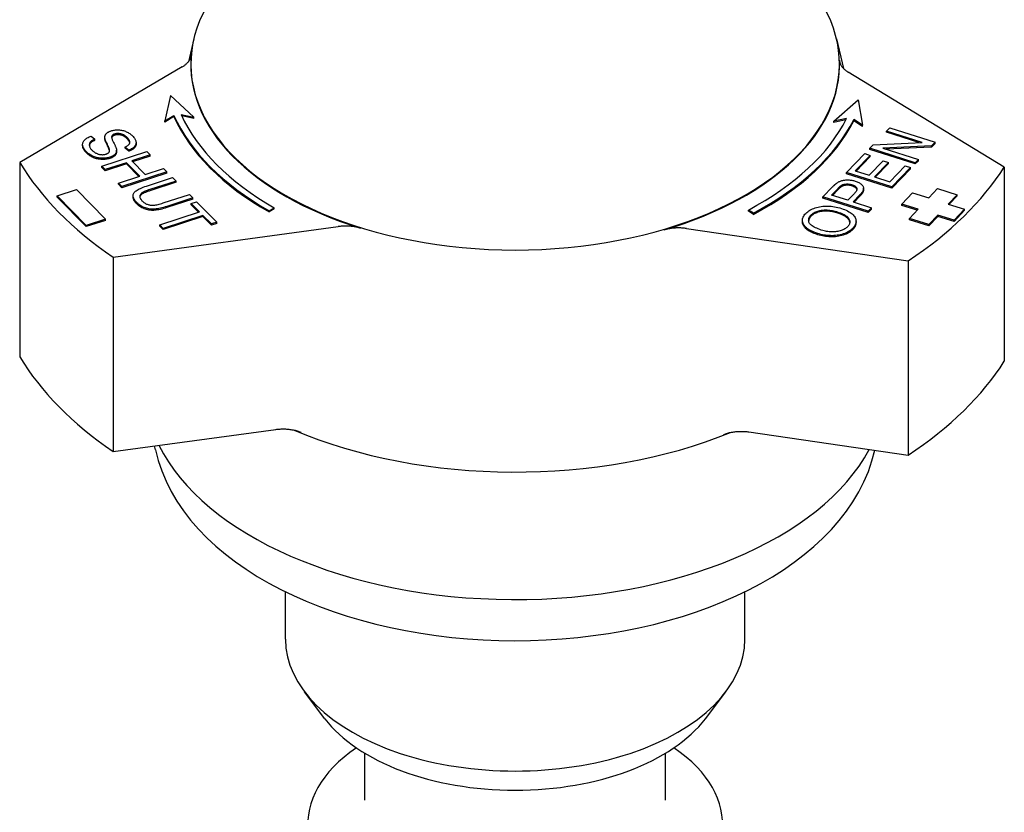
# Model space of a CAD drawing. Header units: millimetres. Extents: x 210 to 480, y -31 to 299.
# Tile 6 of 12: x 414 to 480, y 125 to 178. Entities that reach past the tile are written whole.
import ezdxf

# ---------------------------------------------------------------- set-up
doc = ezdxf.new("R2010")
doc.units = ezdxf.units.MM
doc.layers.add('Detail', color=2, linetype='Continuous')

msp = doc.modelspace()

# ---------------------------------------------------------------- linework, layer by layer
at = {"layer": 'Detail'}
for p, q in [((425.772, 177.206), (425.403, 175.657)), ((469.133, 177.206), (469.614, 175.193)), ((424.982, 175.304), (414.022, 168.853)), ((480.46, 168.552), (469.923, 174.953)), ((424.205, 173.368), (423.823, 171.661)), ((425.782, 171.904), (424.205, 173.368)), ((468.948, 171.645), (470.606, 173.079)), ((470.606, 173.079), (470.891, 171.366)), ((424.918, 172.09), (425.782, 171.904)), ((423.823, 171.661), (424.429, 172.03)), ((424.429, 171.948), (423.823, 171.579)), ((423.823, 171.579), (423.823, 171.661)), ((424.429, 171.948), (424.429, 172.03)), ((425.782, 171.822), (424.959, 172)), ((425.782, 171.822), (425.782, 171.904)), ((469.822, 171.815), (468.948, 171.645)), ((469.775, 171.724), (468.948, 171.563)), ((468.948, 171.563), (468.948, 171.645)), ((470.891, 171.366), (470.307, 171.746)), ((470.307, 171.664), (470.307, 171.746)), ((470.891, 171.284), (470.307, 171.664)), ((470.891, 171.284), (470.891, 171.366)), ((472.515, 170.974), (472.73, 171.196)), ((474.916, 170.208), (472.515, 170.974)), ((472.515, 170.892), (472.515, 170.974)), ((474.693, 170.197), (472.515, 170.892)), ((472.73, 171.196), (475.789, 170.22)), ((418.844, 170.64), (419.092, 170.432)), ((419.092, 170.35), (419.092, 170.432)), ((419.769, 170.473), (419.769, 170.555)), ((419.77, 170.446), (419.77, 170.528)), ((420.23, 170.539), (420.23, 170.621)), ((421.874, 170.108), (421.874, 170.19)), ((471.62, 170.051), (474.916, 170.208)), ((475.789, 170.22), (475.558, 169.982)), ((475.789, 170.138), (475.558, 169.9)), ((475.789, 170.138), (475.789, 170.22)), ((418.27, 169.992), (418.27, 170.074)), ((419.56, 168.606), (422.605, 169.596)), ((420.072, 169.684), (420.072, 169.766)), ((420.555, 169.597), (420.555, 169.679)), ((421.376, 169.694), (421.128, 169.905)), ((421.128, 169.823), (421.128, 169.905)), ((421.376, 169.612), (421.128, 169.823)), ((421.376, 169.612), (421.376, 169.694)), ((422.605, 169.596), (422.834, 169.364)), ((469.811, 168.184), (471.042, 169.454)), ((471.042, 169.454), (471.404, 169.339)), ((471.39, 169.813), (471.62, 170.051)), ((474.449, 168.837), (471.39, 169.813)), ((471.39, 169.731), (471.39, 169.813)), ((474.449, 168.756), (471.39, 169.731)), ((475.558, 169.982), (472.262, 169.825)), ((472.262, 169.825), (474.664, 169.059)), ((475.558, 169.9), (472.486, 169.754)), ((475.558, 169.9), (475.558, 169.982)), ((414.022, 168.853), (414.022, 155.747)), ((421.223, 168.841), (419.789, 168.374)), ((421.223, 168.759), (419.789, 168.292)), ((422.118, 167.935), (421.223, 168.841)), ((421.223, 168.759), (421.223, 168.841)), ((422.057, 167.915), (421.223, 168.759)), ((422.834, 169.364), (421.583, 168.958)), ((421.583, 168.958), (422.478, 168.052)), ((422.834, 169.282), (421.644, 168.896)), ((422.834, 169.282), (422.834, 169.364)), ((471.404, 169.339), (470.398, 168.301)), ((471.404, 169.257), (470.459, 168.282)), ((471.333, 168.003), (472.275, 168.975)), ((471.404, 169.257), (471.404, 169.339)), ((472.637, 168.86), (471.695, 167.888)), ((472.637, 168.778), (471.755, 167.869)), ((472.275, 168.975), (472.637, 168.86)), ((472.637, 168.778), (472.637, 168.86)), ((474.664, 169.059), (474.449, 168.837)), ((474.664, 168.978), (474.449, 168.756)), ((474.449, 168.756), (474.449, 168.837)), ((474.664, 168.978), (474.664, 169.059)), ((419.789, 168.374), (419.56, 168.606)), ((419.56, 168.524), (419.56, 168.606)), ((419.789, 168.292), (419.56, 168.524)), ((419.789, 168.292), (419.789, 168.374)), ((423.957, 168.227), (420.913, 167.237)), ((423.957, 168.146), (420.913, 167.156)), ((422.478, 168.052), (423.728, 168.459)), ((423.728, 168.459), (423.957, 168.227)), ((423.957, 168.146), (423.957, 168.227)), ((472.871, 167.208), (469.811, 168.184)), ((469.811, 168.102), (469.811, 168.184)), ((472.871, 167.127), (469.811, 168.102)), ((470.398, 168.301), (471.333, 168.003)), ((472.735, 167.556), (473.779, 168.634)), ((474.141, 168.519), (472.871, 167.208)), ((474.141, 168.437), (472.871, 167.127)), ((473.779, 168.634), (474.141, 168.519)), ((474.141, 168.437), (474.141, 168.519)), ((480.46, 168.552), (480.46, 155.446)), ((420.684, 167.469), (422.118, 167.935)), ((420.913, 167.237), (420.684, 167.469)), ((420.684, 167.387), (420.684, 167.469)), ((422.582, 167.267), (424.342, 167.839)), ((424.57, 167.607), (422.814, 167.036)), ((424.57, 167.525), (422.814, 166.954)), ((424.342, 167.839), (424.57, 167.607)), ((424.57, 167.525), (424.57, 167.607)), ((471.695, 167.888), (472.735, 167.556)), ((416.548, 166.611), (417.854, 167.033)), ((417.854, 167.033), (419.82, 165.035)), ((420.913, 167.156), (420.684, 167.387)), ((420.913, 167.156), (420.913, 167.237)), ((468.221, 166.543), (468.863, 167.205)), ((468.808, 166.66), (469.244, 167.109)), ((469.244, 167.028), (468.869, 166.641)), ((470.341, 166.765), (469.902, 166.311)), ((470.963, 167.032), (470.963, 167.114)), ((472.871, 167.127), (472.871, 167.208)), ((473.544, 166.043), (474.254, 166.801)), ((474.254, 166.801), (475.356, 166.462)), ((475.356, 166.462), (475.947, 167.093)), ((475.947, 167.093), (477.269, 166.686)), ((418.513, 164.612), (416.548, 166.611)), ((416.548, 166.529), (416.548, 166.611)), ((418.513, 164.53), (416.548, 166.529)), ((421.679, 166.522), (421.679, 166.604)), ((423.713, 166.125), (425.47, 166.697)), ((425.699, 166.465), (423.94, 165.893)), ((425.699, 166.383), (423.94, 165.811)), ((425.47, 166.697), (425.699, 166.465)), ((425.591, 166.094), (425.95, 166.211)), ((425.699, 166.383), (425.699, 166.465)), ((425.95, 166.211), (427.319, 164.826)), ((471.281, 165.567), (468.221, 166.543)), ((468.221, 166.461), (468.221, 166.543)), ((471.281, 165.485), (468.221, 166.461)), ((469.902, 166.311), (468.808, 166.66)), ((470.7, 166.647), (470.263, 166.196)), ((470.263, 166.196), (471.506, 165.8)), ((470.7, 166.565), (470.324, 166.177)), ((477.269, 166.686), (476.677, 166.055)), ((477.269, 166.604), (476.736, 166.036)), ((477.269, 166.604), (477.269, 166.686)), ((423.474, 164.646), (426.159, 165.519)), ((426.159, 165.519), (425.591, 166.094)), ((425.591, 166.012), (425.591, 166.094)), ((426.098, 165.499), (425.591, 166.012)), ((430.845, 165.602), (431.197, 165.806)), ((431.197, 165.724), (430.845, 165.52)), ((430.845, 165.52), (430.845, 165.602)), ((431.197, 165.724), (431.197, 165.806)), ((463.533, 165.44), (463.192, 165.65)), ((463.192, 165.568), (463.192, 165.65)), ((463.533, 165.358), (463.192, 165.568)), ((463.533, 165.358), (463.533, 165.44)), ((471.506, 165.8), (471.281, 165.567)), ((471.506, 165.718), (471.281, 165.485)), ((471.281, 165.485), (471.281, 165.567)), ((471.506, 165.718), (471.506, 165.8)), ((474.646, 165.704), (473.544, 166.043)), ((473.544, 165.961), (473.544, 166.043)), ((474.586, 165.64), (473.544, 165.961)), ((474.054, 165.072), (474.646, 165.704)), ((476.677, 166.055), (477.778, 165.715)), ((477.778, 165.715), (477.068, 164.957)), ((477.778, 165.633), (477.068, 164.875)), ((477.778, 165.633), (477.778, 165.715)), ((419.82, 165.035), (418.513, 164.612)), ((419.82, 164.953), (418.513, 164.53)), ((419.82, 164.953), (419.82, 165.035)), ((426.388, 165.287), (423.703, 164.414)), ((426.388, 165.205), (423.703, 164.332)), ((426.959, 164.709), (426.388, 165.287)), ((426.388, 165.205), (426.388, 165.287)), ((426.959, 164.628), (426.388, 165.205)), ((427.319, 164.826), (426.959, 164.709)), ((427.319, 164.745), (427.319, 164.826)), ((466.837, 164.867), (466.837, 164.949)), ((470.454, 164.823), (470.454, 164.905)), ((475.375, 164.665), (474.054, 165.072)), ((474.054, 164.99), (474.054, 165.072)), ((475.375, 164.583), (474.054, 164.99)), ((475.967, 165.297), (475.375, 164.665)), ((475.967, 165.215), (475.375, 164.583)), ((477.068, 164.957), (475.967, 165.297)), ((475.967, 165.215), (475.967, 165.297)), ((477.068, 164.875), (475.967, 165.215)), ((477.068, 164.875), (477.068, 164.957)), ((418.513, 164.53), (418.513, 164.612)), ((420.334, 162.466), (435.521, 164.534)), ((423.703, 164.414), (423.474, 164.646)), ((423.474, 164.564), (423.474, 164.646)), ((423.703, 164.332), (423.474, 164.564)), ((423.703, 164.332), (423.703, 164.414)), ((427.319, 164.745), (426.959, 164.628)), ((426.959, 164.628), (426.959, 164.709)), ((459.007, 164.405), (473.972, 162.223)), ((475.375, 164.583), (475.375, 164.665)), ((420.334, 162.466), (420.334, 149.36)), ((473.972, 162.223), (473.972, 149.117)), ((420.334, 149.36), (431.297, 150.853)), ((463.228, 150.683), (473.972, 149.117)), ((423.177, 149.486), (423.122, 149.74)), ((431.952, 136.7), (431.952, 139.903)), ((462.954, 136.7), (462.954, 139.903)), ((434.619, 131.338), (433.244, 133.146)), ((460.287, 131.338), (461.662, 133.146)), ((437.303, 125.845), (437.303, 129.016)), ((457.603, 125.845), (457.603, 129.016))]:
    msp.add_line(p, q, dxfattribs=at)
at = {"layer": 'Detail', "flags": 128}
for points in [[(424.982, 175.304), (425.026, 175.33), (425.069, 175.358), (425.11, 175.386), (425.15, 175.415), (425.188, 175.444), (425.225, 175.474), (425.26, 175.505), (425.293, 175.536), (425.325, 175.568), (425.355, 175.601), (425.384, 175.634), (425.411, 175.667), (425.436, 175.701), (425.459, 175.735), (425.48, 175.77), (425.5, 175.805), (425.518, 175.84), (425.534, 175.876), (425.547, 175.912), (425.56, 175.948), (425.57, 175.984), (425.578, 176.02), (425.584, 176.057), (425.588, 176.094)], [(469.339, 175.76), (469.341, 175.722), (469.346, 175.685), (469.353, 175.648), (469.361, 175.611), (469.372, 175.575), (469.384, 175.538), (469.399, 175.502), (469.416, 175.466), (469.434, 175.43), (469.454, 175.395), (469.477, 175.36), (469.501, 175.325), (469.527, 175.291), (469.554, 175.258), (469.584, 175.224), (469.615, 175.192), (469.648, 175.16), (469.682, 175.128), (469.719, 175.097), (469.756, 175.067), (469.796, 175.037), (469.837, 175.009), (469.879, 174.98), (469.923, 174.953)], [(419.77, 170.528), (419.769, 170.555), (419.77, 170.581), (419.773, 170.606), (419.777, 170.631), (419.783, 170.655), (419.79, 170.679), (419.799, 170.702), (419.81, 170.724), (419.822, 170.745), (419.836, 170.766), (419.852, 170.787), (419.869, 170.806), (419.888, 170.825), (419.908, 170.844), (419.93, 170.862), (419.953, 170.879), (419.977, 170.895), (420.003, 170.911), (420.03, 170.926), (420.059, 170.94), (420.089, 170.954), (420.12, 170.967), (420.153, 170.979), (420.187, 170.991)], [(420.187, 170.991), (420.246, 171.008), (420.306, 171.023), (420.367, 171.035), (420.43, 171.045), (420.493, 171.051), (420.559, 171.056), (420.625, 171.057), (420.693, 171.056), (420.761, 171.052), (420.828, 171.044), (420.895, 171.034), (420.96, 171.02), (421.025, 171.004), (421.089, 170.984), (421.152, 170.961), (421.214, 170.935), (421.275, 170.906), (421.333, 170.876), (421.389, 170.843), (421.443, 170.808), (421.495, 170.771), (421.544, 170.732), (421.591, 170.691), (421.636, 170.648)], [(420.435, 170.777), (420.421, 170.773), (420.408, 170.768), (420.395, 170.763), (420.383, 170.758), (420.371, 170.753), (420.36, 170.748), (420.349, 170.742), (420.339, 170.736), (420.329, 170.73), (420.319, 170.724), (420.31, 170.718), (420.301, 170.712), (420.293, 170.705), (420.285, 170.698), (420.277, 170.691), (420.27, 170.684), (420.264, 170.677), (420.258, 170.669), (420.252, 170.662), (420.247, 170.654), (420.242, 170.646), (420.238, 170.638), (420.234, 170.63), (420.23, 170.621)], [(421.29, 170.523), (421.256, 170.557), (421.22, 170.588), (421.185, 170.618), (421.149, 170.645), (421.113, 170.671), (421.077, 170.694), (421.04, 170.714), (421.003, 170.733), (420.966, 170.75), (420.929, 170.764), (420.891, 170.776), (420.852, 170.786), (420.814, 170.794), (420.777, 170.8), (420.74, 170.805), (420.704, 170.808), (420.668, 170.81), (420.633, 170.81), (420.598, 170.809), (420.565, 170.806), (420.531, 170.801), (420.498, 170.795), (420.466, 170.787), (420.435, 170.777)], [(418.55, 169.56), (418.494, 169.619), (418.445, 169.676), (418.401, 169.733), (418.364, 169.788), (418.333, 169.842), (418.308, 169.895), (418.29, 169.947), (418.277, 169.997), (418.271, 170.046), (418.271, 170.095), (418.276, 170.142), (418.287, 170.189), (418.305, 170.234), (418.328, 170.279), (418.357, 170.323), (418.391, 170.366), (418.432, 170.407), (418.476, 170.446), (418.526, 170.484), (418.58, 170.519), (418.639, 170.552), (418.703, 170.584), (418.771, 170.613), (418.844, 170.64)], [(419.092, 170.432), (419.04, 170.41), (418.993, 170.386), (418.949, 170.362), (418.909, 170.338), (418.873, 170.314), (418.841, 170.289), (418.812, 170.263), (418.788, 170.238), (418.767, 170.211), (418.75, 170.183), (418.737, 170.153), (418.727, 170.122), (418.721, 170.09), (418.718, 170.056), (418.72, 170.021), (418.725, 169.985), (418.733, 169.948), (418.746, 169.911), (418.762, 169.873), (418.782, 169.836), (418.806, 169.799), (418.833, 169.762), (418.864, 169.725), (418.899, 169.687)], [(419.092, 170.35), (419.064, 170.338), (419.037, 170.326), (419.01, 170.313), (418.985, 170.301), (418.962, 170.288), (418.939, 170.275), (418.917, 170.262), (418.897, 170.249), (418.878, 170.235), (418.86, 170.222), (418.842, 170.208), (418.827, 170.195), (418.812, 170.181), (418.798, 170.167), (418.786, 170.153), (418.774, 170.139), (418.764, 170.124), (418.754, 170.109), (418.746, 170.093), (418.739, 170.077), (418.733, 170.061), (418.728, 170.044), (418.724, 170.027), (418.721, 170.009)], [(419.77, 170.446), (419.77, 170.447), (419.77, 170.448), (419.77, 170.449), (419.77, 170.451), (419.77, 170.452), (419.77, 170.453), (419.77, 170.454), (419.77, 170.455), (419.77, 170.456), (419.77, 170.457), (419.77, 170.458), (419.77, 170.46), (419.77, 170.461), (419.77, 170.462), (419.77, 170.463), (419.77, 170.464), (419.77, 170.465), (419.769, 170.466), (419.769, 170.467), (419.769, 170.468), (419.769, 170.47), (419.769, 170.471), (419.769, 170.472), (419.769, 170.473)], [(420.072, 169.766), (420.068, 169.782), (420.062, 169.8), (420.055, 169.821), (420.045, 169.845), (420.035, 169.871), (420.022, 169.9), (420.008, 169.931), (419.993, 169.965), (419.975, 170.002), (419.956, 170.041), (419.936, 170.083), (419.914, 170.127), (419.892, 170.172), (419.871, 170.214), (419.853, 170.255), (419.836, 170.294), (419.822, 170.33), (419.809, 170.364), (419.798, 170.397), (419.789, 170.427), (419.781, 170.455), (419.776, 170.482), (419.772, 170.506), (419.77, 170.528)], [(420.072, 169.684), (420.068, 169.7), (420.062, 169.718), (420.055, 169.739), (420.045, 169.763), (420.035, 169.789), (420.022, 169.818), (420.008, 169.849), (419.993, 169.883), (419.975, 169.92), (419.956, 169.959), (419.936, 170.001), (419.914, 170.045), (419.892, 170.09), (419.871, 170.132), (419.853, 170.173), (419.836, 170.212), (419.822, 170.248), (419.809, 170.283), (419.798, 170.315), (419.789, 170.345), (419.781, 170.374), (419.776, 170.4), (419.772, 170.424), (419.77, 170.446)], [(420.23, 170.621), (420.225, 170.603), (420.223, 170.581), (420.224, 170.557), (420.228, 170.529), (420.235, 170.499), (420.244, 170.465), (420.256, 170.429), (420.272, 170.389), (420.29, 170.346), (420.311, 170.301), (420.334, 170.252), (420.361, 170.2), (420.388, 170.148), (420.413, 170.099), (420.436, 170.052), (420.457, 170.008), (420.475, 169.967), (420.492, 169.928), (420.507, 169.892), (420.519, 169.858), (420.53, 169.827), (420.539, 169.798), (420.545, 169.772), (420.549, 169.749)], [(420.23, 170.539), (420.23, 170.539), (420.23, 170.539), (420.23, 170.538), (420.23, 170.538), (420.23, 170.538), (420.229, 170.537), (420.229, 170.537), (420.229, 170.537), (420.229, 170.536), (420.229, 170.536), (420.229, 170.536), (420.229, 170.536), (420.229, 170.535), (420.229, 170.535), (420.228, 170.535), (420.228, 170.534), (420.228, 170.534), (420.228, 170.534), (420.228, 170.533), (420.228, 170.533), (420.228, 170.533), (420.228, 170.532), (420.228, 170.532), (420.228, 170.532)], [(420.435, 170.696), (420.421, 170.691), (420.408, 170.686), (420.395, 170.681), (420.383, 170.676), (420.371, 170.671), (420.36, 170.666), (420.349, 170.66), (420.339, 170.654), (420.329, 170.648), (420.319, 170.642), (420.31, 170.636), (420.301, 170.63), (420.293, 170.623), (420.285, 170.616), (420.277, 170.609), (420.27, 170.602), (420.264, 170.595), (420.258, 170.588), (420.252, 170.58), (420.247, 170.572), (420.242, 170.564), (420.238, 170.556), (420.234, 170.548), (420.23, 170.539)], [(421.29, 170.441), (421.256, 170.475), (421.22, 170.507), (421.185, 170.536), (421.149, 170.564), (421.113, 170.589), (421.077, 170.612), (421.04, 170.633), (421.003, 170.651), (420.966, 170.668), (420.929, 170.682), (420.891, 170.694), (420.852, 170.704), (420.814, 170.712), (420.777, 170.718), (420.74, 170.723), (420.704, 170.726), (420.668, 170.728), (420.633, 170.728), (420.598, 170.727), (420.565, 170.724), (420.531, 170.719), (420.498, 170.713), (420.466, 170.705), (420.435, 170.696)], [(421.128, 169.905), (421.172, 169.924), (421.212, 169.944), (421.25, 169.964), (421.284, 169.984), (421.316, 170.005), (421.344, 170.027), (421.369, 170.049), (421.39, 170.072), (421.409, 170.095), (421.424, 170.119), (421.436, 170.144), (421.446, 170.169), (421.451, 170.194), (421.454, 170.221), (421.453, 170.248), (421.448, 170.275), (421.44, 170.304), (421.429, 170.333), (421.414, 170.363), (421.396, 170.393), (421.375, 170.425), (421.35, 170.457), (421.322, 170.489), (421.29, 170.523)], [(421.45, 170.186), (421.448, 170.195), (421.445, 170.205), (421.443, 170.215), (421.439, 170.225), (421.436, 170.235), (421.432, 170.245), (421.427, 170.255), (421.423, 170.265), (421.417, 170.276), (421.412, 170.286), (421.406, 170.297), (421.399, 170.307), (421.392, 170.318), (421.385, 170.329), (421.377, 170.34), (421.369, 170.35), (421.361, 170.361), (421.352, 170.373), (421.343, 170.384), (421.333, 170.395), (421.323, 170.406), (421.313, 170.418), (421.302, 170.429), (421.29, 170.441)], [(421.636, 170.648), (421.682, 170.599), (421.723, 170.551), (421.759, 170.503), (421.79, 170.456), (421.816, 170.409), (421.837, 170.362), (421.854, 170.315), (421.866, 170.269), (421.873, 170.224), (421.874, 170.179), (421.87, 170.136), (421.861, 170.094), (421.846, 170.053), (421.826, 170.013), (421.801, 169.974), (421.771, 169.936), (421.736, 169.899), (421.696, 169.865), (421.653, 169.832), (421.606, 169.801), (421.554, 169.771), (421.499, 169.744), (421.44, 169.718), (421.376, 169.694)], [(421.874, 170.108), (421.873, 170.082), (421.87, 170.056), (421.866, 170.031), (421.859, 170.006), (421.851, 169.982), (421.84, 169.958), (421.828, 169.934), (421.814, 169.911), (421.798, 169.888), (421.781, 169.865), (421.761, 169.843), (421.74, 169.822), (421.717, 169.801), (421.693, 169.78), (421.668, 169.761), (421.641, 169.742), (421.613, 169.723), (421.584, 169.706), (421.553, 169.688), (421.52, 169.672), (421.486, 169.656), (421.451, 169.641), (421.414, 169.626), (421.376, 169.612)], [(418.55, 169.478), (418.527, 169.501), (418.505, 169.525), (418.484, 169.548), (418.464, 169.571), (418.445, 169.594), (418.427, 169.617), (418.41, 169.639), (418.394, 169.662), (418.379, 169.684), (418.364, 169.706), (418.351, 169.727), (418.339, 169.749), (418.328, 169.77), (418.318, 169.791), (418.309, 169.812), (418.3, 169.833), (418.293, 169.854), (418.287, 169.874), (418.282, 169.894), (418.278, 169.914), (418.274, 169.934), (418.272, 169.954), (418.271, 169.973), (418.27, 169.992)], [(420.1, 169.211), (420.038, 169.192), (419.975, 169.177), (419.91, 169.164), (419.844, 169.154), (419.776, 169.146), (419.707, 169.142), (419.636, 169.14), (419.563, 169.141), (419.49, 169.146), (419.418, 169.153), (419.346, 169.163), (419.276, 169.177), (419.206, 169.193), (419.137, 169.213), (419.069, 169.236), (419.002, 169.262), (418.936, 169.291), (418.873, 169.323), (418.813, 169.356), (418.755, 169.392), (418.7, 169.431), (418.647, 169.471), (418.597, 169.514), (418.55, 169.56)], [(420.1, 169.129), (420.038, 169.11), (419.975, 169.095), (419.91, 169.082), (419.844, 169.072), (419.776, 169.065), (419.707, 169.06), (419.636, 169.058), (419.563, 169.06), (419.49, 169.064), (419.418, 169.071), (419.346, 169.081), (419.276, 169.095), (419.206, 169.112), (419.137, 169.131), (419.069, 169.154), (419.002, 169.181), (418.936, 169.209), (418.873, 169.241), (418.813, 169.274), (418.755, 169.31), (418.7, 169.349), (418.647, 169.389), (418.597, 169.432), (418.55, 169.478)], [(418.899, 169.687), (418.932, 169.655), (418.967, 169.625), (419.002, 169.596), (419.039, 169.569), (419.077, 169.543), (419.116, 169.519), (419.157, 169.497), (419.199, 169.476), (419.241, 169.457), (419.283, 169.44), (419.325, 169.426), (419.367, 169.414), (419.41, 169.403), (419.452, 169.395), (419.494, 169.39), (419.536, 169.386), (419.578, 169.384), (419.618, 169.384), (419.658, 169.386), (419.697, 169.39), (419.736, 169.395), (419.773, 169.402), (419.81, 169.411), (419.846, 169.422)], [(419.846, 169.422), (419.869, 169.43), (419.891, 169.438), (419.912, 169.447), (419.932, 169.457), (419.951, 169.467), (419.969, 169.477), (419.985, 169.488), (420, 169.5), (420.014, 169.512), (420.027, 169.524), (420.039, 169.537), (420.05, 169.55), (420.059, 169.564), (420.067, 169.579), (420.074, 169.595), (420.079, 169.611), (420.083, 169.628), (420.085, 169.645), (420.087, 169.664), (420.086, 169.683), (420.085, 169.702), (420.082, 169.723), (420.078, 169.744), (420.072, 169.766)], [(420.084, 169.632), (420.083, 169.634), (420.083, 169.636), (420.083, 169.638), (420.082, 169.64), (420.082, 169.643), (420.082, 169.645), (420.081, 169.647), (420.081, 169.649), (420.08, 169.651), (420.08, 169.653), (420.079, 169.655), (420.079, 169.658), (420.079, 169.66), (420.078, 169.662), (420.078, 169.664), (420.077, 169.666), (420.076, 169.669), (420.076, 169.671), (420.075, 169.673), (420.075, 169.675), (420.074, 169.678), (420.074, 169.68), (420.073, 169.682), (420.072, 169.684)], [(420.549, 169.749), (420.553, 169.717), (420.554, 169.687), (420.554, 169.657), (420.552, 169.628), (420.547, 169.599), (420.541, 169.572), (420.532, 169.545), (420.522, 169.519), (420.509, 169.494), (420.495, 169.47), (420.479, 169.446), (420.46, 169.424), (420.44, 169.402), (420.418, 169.38), (420.394, 169.36), (420.368, 169.34), (420.341, 169.322), (420.312, 169.303), (420.281, 169.286), (420.248, 169.269), (420.214, 169.254), (420.178, 169.239), (420.14, 169.224), (420.1, 169.211)], [(420.555, 169.597), (420.554, 169.57), (420.551, 169.544), (420.547, 169.518), (420.541, 169.493), (420.534, 169.469), (420.525, 169.445), (420.515, 169.422), (420.502, 169.4), (420.488, 169.378), (420.473, 169.357), (420.456, 169.337), (420.437, 169.317), (420.417, 169.298), (420.395, 169.279), (420.372, 169.261), (420.348, 169.244), (420.322, 169.228), (420.295, 169.212), (420.266, 169.196), (420.236, 169.182), (420.204, 169.167), (420.171, 169.154), (420.136, 169.141), (420.1, 169.129)], [(468.863, 167.205), (468.877, 167.219), (468.891, 167.233), (468.904, 167.247), (468.918, 167.26), (468.931, 167.274), (468.945, 167.286), (468.958, 167.299), (468.97, 167.311), (468.983, 167.323), (468.996, 167.335), (469.008, 167.346), (469.02, 167.357), (469.032, 167.367), (469.044, 167.378), (469.055, 167.387), (469.067, 167.397), (469.078, 167.406), (469.089, 167.415), (469.1, 167.424), (469.111, 167.432), (469.122, 167.44), (469.132, 167.448), (469.142, 167.455), (469.152, 167.462)], [(469.152, 167.462), (469.193, 167.491), (469.235, 167.517), (469.278, 167.542), (469.322, 167.564), (469.366, 167.585), (469.412, 167.603), (469.458, 167.619), (469.504, 167.634), (469.553, 167.646), (469.602, 167.657), (469.654, 167.665), (469.707, 167.672), (469.761, 167.677), (469.818, 167.68), (469.876, 167.681), (469.935, 167.68), (469.996, 167.677), (470.056, 167.673), (470.115, 167.666), (470.174, 167.657), (470.233, 167.646), (470.291, 167.633), (470.349, 167.617), (470.406, 167.6)], [(470.406, 167.6), (470.469, 167.579), (470.529, 167.556), (470.585, 167.532), (470.637, 167.506), (470.686, 167.479), (470.731, 167.45), (470.773, 167.42), (470.811, 167.388), (470.845, 167.355), (470.876, 167.321), (470.904, 167.285), (470.928, 167.247), (470.946, 167.208), (470.958, 167.167), (470.963, 167.124), (470.961, 167.079), (470.953, 167.032), (470.937, 166.983), (470.915, 166.932), (470.885, 166.879), (470.849, 166.824), (470.806, 166.767), (470.757, 166.708), (470.7, 166.647)], [(421.928, 166.141), (421.872, 166.202), (421.822, 166.261), (421.78, 166.319), (421.745, 166.376), (421.718, 166.432), (421.697, 166.486), (421.685, 166.539), (421.679, 166.591), (421.681, 166.641), (421.689, 166.69), (421.705, 166.737), (421.727, 166.783), (421.756, 166.828), (421.793, 166.871), (421.836, 166.912), (421.886, 166.952), (421.943, 166.992), (422.01, 167.031), (422.084, 167.07), (422.167, 167.11), (422.258, 167.149), (422.358, 167.188), (422.466, 167.228), (422.582, 167.267)], [(422.814, 167.036), (422.719, 167.004), (422.632, 166.973), (422.553, 166.943), (422.481, 166.914), (422.417, 166.885), (422.361, 166.858), (422.313, 166.831), (422.273, 166.805), (422.238, 166.778), (422.208, 166.751), (422.183, 166.723), (422.163, 166.693), (422.147, 166.663), (422.135, 166.631), (422.128, 166.599), (422.126, 166.565), (422.128, 166.531), (422.135, 166.496), (422.146, 166.461), (422.163, 166.426), (422.183, 166.39), (422.209, 166.354), (422.238, 166.317), (422.273, 166.28)], [(422.814, 166.954), (422.754, 166.934), (422.698, 166.915), (422.644, 166.896), (422.594, 166.877), (422.546, 166.859), (422.502, 166.841), (422.46, 166.823), (422.421, 166.805), (422.386, 166.788), (422.353, 166.771), (422.323, 166.755), (422.296, 166.738), (422.272, 166.722), (422.25, 166.706), (422.23, 166.69), (422.212, 166.673), (422.196, 166.656), (422.181, 166.638), (422.168, 166.62), (422.157, 166.601), (422.147, 166.582), (422.139, 166.563), (422.133, 166.544), (422.129, 166.524)], [(469.244, 167.109), (469.256, 167.122), (469.269, 167.135), (469.281, 167.147), (469.293, 167.159), (469.304, 167.171), (469.316, 167.182), (469.327, 167.192), (469.338, 167.203), (469.349, 167.213), (469.359, 167.222), (469.37, 167.231), (469.38, 167.24), (469.389, 167.249), (469.399, 167.257), (469.408, 167.265), (469.417, 167.272), (469.426, 167.279), (469.435, 167.286), (469.443, 167.292), (469.451, 167.298), (469.459, 167.303), (469.467, 167.308), (469.474, 167.313), (469.482, 167.317)], [(469.482, 167.235), (469.474, 167.231), (469.467, 167.226), (469.459, 167.221), (469.451, 167.216), (469.443, 167.21), (469.435, 167.204), (469.426, 167.197), (469.417, 167.19), (469.408, 167.183), (469.399, 167.175), (469.389, 167.167), (469.38, 167.158), (469.37, 167.15), (469.359, 167.14), (469.349, 167.131), (469.338, 167.121), (469.327, 167.11), (469.316, 167.1), (469.304, 167.089), (469.293, 167.077), (469.281, 167.065), (469.269, 167.053), (469.256, 167.041), (469.244, 167.028)], [(469.482, 167.317), (469.504, 167.33), (469.527, 167.341), (469.55, 167.352), (469.575, 167.362), (469.601, 167.37), (469.627, 167.378), (469.654, 167.385), (469.682, 167.391), (469.711, 167.396), (469.741, 167.401), (469.772, 167.404), (469.803, 167.406), (469.835, 167.408), (469.867, 167.408), (469.899, 167.408), (469.931, 167.406), (469.962, 167.404), (469.994, 167.4), (470.026, 167.395), (470.058, 167.39), (470.09, 167.383), (470.122, 167.375), (470.154, 167.367), (470.186, 167.357)], [(470.186, 167.275), (470.154, 167.285), (470.122, 167.294), (470.09, 167.301), (470.058, 167.308), (470.026, 167.313), (469.994, 167.318), (469.962, 167.322), (469.931, 167.324), (469.899, 167.326), (469.867, 167.326), (469.835, 167.326), (469.803, 167.325), (469.772, 167.322), (469.741, 167.319), (469.711, 167.315), (469.682, 167.309), (469.654, 167.303), (469.627, 167.296), (469.601, 167.288), (469.575, 167.28), (469.55, 167.27), (469.527, 167.259), (469.504, 167.248), (469.482, 167.235)], [(470.186, 167.357), (470.228, 167.343), (470.268, 167.327), (470.305, 167.311), (470.339, 167.294), (470.37, 167.277), (470.399, 167.258), (470.424, 167.239), (470.446, 167.219), (470.465, 167.199), (470.482, 167.177), (470.495, 167.155), (470.506, 167.132), (470.513, 167.108), (470.516, 167.082), (470.516, 167.056), (470.512, 167.028), (470.504, 167), (470.492, 166.97), (470.476, 166.938), (470.457, 166.906), (470.434, 166.873), (470.407, 166.838), (470.376, 166.802), (470.341, 166.765)], [(470.512, 167.03), (470.508, 167.043), (470.504, 167.055), (470.498, 167.068), (470.491, 167.08), (470.484, 167.092), (470.476, 167.103), (470.467, 167.115), (470.457, 167.126), (470.446, 167.137), (470.435, 167.148), (470.423, 167.158), (470.409, 167.169), (470.395, 167.179), (470.38, 167.189), (470.365, 167.198), (470.348, 167.208), (470.331, 167.217), (470.313, 167.226), (470.293, 167.235), (470.274, 167.243), (470.253, 167.252), (470.231, 167.26), (470.209, 167.268), (470.186, 167.275)], [(470.963, 167.032), (470.963, 167.016), (470.962, 166.999), (470.959, 166.982), (470.956, 166.965), (470.952, 166.948), (470.947, 166.93), (470.941, 166.912), (470.934, 166.894), (470.926, 166.875), (470.918, 166.856), (470.908, 166.837), (470.898, 166.818), (470.886, 166.798), (470.874, 166.778), (470.86, 166.758), (470.846, 166.738), (470.831, 166.717), (470.815, 166.696), (470.798, 166.675), (470.78, 166.654), (470.762, 166.632), (470.742, 166.61), (470.721, 166.588), (470.7, 166.565)], [(421.928, 166.059), (421.908, 166.08), (421.888, 166.101), (421.87, 166.122), (421.852, 166.143), (421.835, 166.163), (421.819, 166.183), (421.804, 166.203), (421.79, 166.223), (421.776, 166.243), (421.764, 166.263), (421.752, 166.282), (421.741, 166.302), (421.731, 166.321), (421.722, 166.34), (421.714, 166.359), (421.706, 166.377), (421.7, 166.396), (421.694, 166.414), (421.69, 166.433), (421.686, 166.451), (421.683, 166.469), (421.681, 166.487), (421.679, 166.504), (421.679, 166.522)], [(423.94, 165.893), (423.827, 165.858), (423.718, 165.826), (423.614, 165.798), (423.513, 165.774), (423.417, 165.754), (423.325, 165.737), (423.237, 165.724), (423.153, 165.715), (423.071, 165.71), (422.989, 165.709), (422.908, 165.712), (422.826, 165.719), (422.745, 165.73), (422.664, 165.745), (422.583, 165.765), (422.502, 165.788), (422.422, 165.815), (422.345, 165.848), (422.269, 165.885), (422.197, 165.926), (422.126, 165.973), (422.058, 166.024), (421.992, 166.08), (421.928, 166.141)], [(422.273, 166.28), (422.315, 166.239), (422.358, 166.201), (422.402, 166.166), (422.447, 166.134), (422.492, 166.105), (422.539, 166.078), (422.586, 166.055), (422.634, 166.035), (422.682, 166.017), (422.732, 166.003), (422.782, 165.991), (422.833, 165.983), (422.887, 165.977), (422.944, 165.975), (423.004, 165.976), (423.069, 165.98), (423.136, 165.987), (423.208, 165.997), (423.283, 166.01), (423.362, 166.027), (423.444, 166.047), (423.53, 166.07), (423.62, 166.096), (423.713, 166.125)], [(423.94, 165.811), (423.827, 165.776), (423.718, 165.744), (423.614, 165.716), (423.513, 165.692), (423.417, 165.672), (423.325, 165.655), (423.237, 165.642), (423.153, 165.633), (423.071, 165.628), (422.989, 165.627), (422.908, 165.63), (422.826, 165.637), (422.745, 165.648), (422.664, 165.664), (422.583, 165.683), (422.502, 165.706), (422.422, 165.733), (422.345, 165.766), (422.269, 165.803), (422.197, 165.845), (422.126, 165.891), (422.058, 165.942), (421.992, 165.999), (421.928, 166.059)], [(467.066, 165.423), (467.128, 165.482), (467.194, 165.537), (467.265, 165.59), (467.341, 165.638), (467.422, 165.683), (467.508, 165.724), (467.599, 165.762), (467.694, 165.797), (467.793, 165.827), (467.894, 165.853), (467.998, 165.875), (468.103, 165.892), (468.211, 165.904), (468.321, 165.912), (468.433, 165.916), (468.547, 165.915), (468.662, 165.909), (468.777, 165.9), (468.892, 165.886), (469.007, 165.868), (469.122, 165.846), (469.237, 165.82), (469.352, 165.79), (469.467, 165.755)], [(467.415, 165.313), (467.459, 165.356), (467.507, 165.395), (467.558, 165.432), (467.613, 165.467), (467.672, 165.498), (467.735, 165.528), (467.801, 165.554), (467.872, 165.578), (467.945, 165.599), (468.019, 165.617), (468.096, 165.632), (468.175, 165.643), (468.255, 165.65), (468.338, 165.654), (468.422, 165.655), (468.508, 165.653), (468.596, 165.647), (468.684, 165.638), (468.773, 165.626), (468.863, 165.611), (468.954, 165.592), (469.045, 165.57), (469.137, 165.545), (469.23, 165.517)], [(469.23, 165.435), (469.137, 165.464), (469.045, 165.488), (468.954, 165.51), (468.863, 165.529), (468.773, 165.544), (468.684, 165.556), (468.596, 165.565), (468.508, 165.571), (468.422, 165.573), (468.338, 165.572), (468.255, 165.568), (468.175, 165.561), (468.096, 165.55), (468.019, 165.535), (467.945, 165.518), (467.872, 165.496), (467.801, 165.472), (467.735, 165.446), (467.672, 165.416), (467.613, 165.385), (467.558, 165.35), (467.507, 165.313), (467.459, 165.274), (467.415, 165.231)], [(469.23, 165.517), (469.326, 165.485), (469.415, 165.452), (469.499, 165.418), (469.576, 165.382), (469.648, 165.346), (469.713, 165.308), (469.773, 165.269), (469.826, 165.229), (469.873, 165.188), (469.915, 165.145), (469.95, 165.102), (469.979, 165.057), (470.002, 165.012), (470.02, 164.967), (470.032, 164.922), (470.038, 164.877), (470.038, 164.833), (470.033, 164.788), (470.022, 164.744), (470.005, 164.699), (469.983, 164.655), (469.955, 164.611), (469.921, 164.567), (469.882, 164.524)], [(470.036, 164.81), (470.032, 164.84), (470.025, 164.869), (470.015, 164.898), (470.003, 164.928), (469.989, 164.957), (469.972, 164.987), (469.953, 165.016), (469.931, 165.044), (469.906, 165.072), (469.879, 165.1), (469.85, 165.127), (469.818, 165.154), (469.783, 165.18), (469.745, 165.206), (469.705, 165.231), (469.663, 165.256), (469.618, 165.28), (469.57, 165.303), (469.52, 165.327), (469.467, 165.349), (469.412, 165.372), (469.354, 165.393), (469.293, 165.415), (469.23, 165.435)], [(469.467, 165.755), (469.58, 165.717), (469.686, 165.676), (469.786, 165.633), (469.88, 165.588), (469.968, 165.54), (470.05, 165.49), (470.125, 165.438), (470.194, 165.383), (470.255, 165.326), (470.308, 165.268), (470.353, 165.209), (470.39, 165.15), (470.418, 165.089), (470.438, 165.027), (470.45, 164.964), (470.454, 164.9), (470.45, 164.836), (470.439, 164.773), (470.421, 164.71), (470.396, 164.649), (470.365, 164.589), (470.327, 164.53), (470.282, 164.471), (470.23, 164.414)], [(467.875, 164.066), (467.752, 164.107), (467.637, 164.15), (467.529, 164.195), (467.429, 164.242), (467.337, 164.29), (467.253, 164.341), (467.176, 164.393), (467.107, 164.447), (467.046, 164.503), (466.993, 164.56), (466.948, 164.619), (466.91, 164.68), (466.88, 164.742), (466.858, 164.804), (466.844, 164.866), (466.837, 164.928), (466.839, 164.99), (466.848, 165.052), (466.865, 165.114), (466.889, 165.176), (466.922, 165.238), (466.962, 165.299), (467.01, 165.361), (467.066, 165.423)], [(467.875, 163.984), (467.791, 164.012), (467.71, 164.04), (467.632, 164.07), (467.558, 164.101), (467.488, 164.132), (467.421, 164.164), (467.358, 164.197), (467.299, 164.231), (467.243, 164.265), (467.191, 164.301), (467.142, 164.337), (467.097, 164.374), (467.055, 164.412), (467.017, 164.451), (466.983, 164.49), (466.952, 164.531), (466.925, 164.572), (466.902, 164.614), (466.882, 164.656), (466.866, 164.698), (466.853, 164.74), (466.844, 164.783), (466.839, 164.825), (466.837, 164.867)], [(468.112, 164.303), (468.001, 164.341), (467.898, 164.378), (467.802, 164.417), (467.715, 164.456), (467.635, 164.496), (467.564, 164.536), (467.5, 164.578), (467.444, 164.62), (467.396, 164.663), (467.356, 164.706), (467.323, 164.75), (467.299, 164.795), (467.281, 164.841), (467.268, 164.885), (467.26, 164.93), (467.257, 164.974), (467.26, 165.018), (467.267, 165.061), (467.279, 165.104), (467.296, 165.146), (467.318, 165.189), (467.345, 165.231), (467.378, 165.272), (467.415, 165.313)], [(467.415, 165.231), (467.404, 165.22), (467.393, 165.208), (467.382, 165.196), (467.372, 165.183), (467.362, 165.171), (467.353, 165.159), (467.344, 165.147), (467.336, 165.135), (467.328, 165.123), (467.32, 165.111), (467.313, 165.098), (467.307, 165.086), (467.3, 165.074), (467.295, 165.061), (467.289, 165.049), (467.284, 165.036), (467.28, 165.024), (467.276, 165.012), (467.272, 164.999), (467.269, 164.986), (467.266, 164.974), (467.263, 164.961), (467.261, 164.949), (467.26, 164.936)], [(470.454, 164.823), (470.453, 164.802), (470.452, 164.78), (470.45, 164.759), (470.447, 164.737), (470.444, 164.716), (470.44, 164.695), (470.434, 164.674), (470.429, 164.653), (470.422, 164.632), (470.415, 164.611), (470.407, 164.591), (470.398, 164.57), (470.388, 164.55), (470.377, 164.529), (470.366, 164.509), (470.354, 164.489), (470.341, 164.469), (470.328, 164.449), (470.314, 164.429), (470.299, 164.41), (470.283, 164.39), (470.266, 164.371), (470.249, 164.351), (470.23, 164.332)], [(437.025, 164.423), (436.968, 164.44), (436.91, 164.456), (436.851, 164.471), (436.791, 164.485), (436.73, 164.498), (436.669, 164.51), (436.607, 164.521), (436.545, 164.531), (436.482, 164.539), (436.419, 164.547), (436.355, 164.553), (436.291, 164.558), (436.227, 164.562), (436.162, 164.565), (436.098, 164.567), (436.033, 164.568), (435.969, 164.568), (435.904, 164.566), (435.84, 164.564), (435.775, 164.56), (435.711, 164.555), (435.647, 164.549), (435.584, 164.542), (435.521, 164.534)], [(459.007, 164.405), (458.944, 164.414), (458.881, 164.421), (458.818, 164.428), (458.754, 164.433), (458.69, 164.437), (458.626, 164.44), (458.562, 164.442), (458.498, 164.443), (458.433, 164.443), (458.369, 164.442), (458.305, 164.44), (458.24, 164.436), (458.176, 164.431), (458.113, 164.426), (458.05, 164.419), (457.987, 164.411), (457.924, 164.402), (457.863, 164.392), (457.801, 164.381), (457.741, 164.369), (457.681, 164.356), (457.622, 164.341), (457.563, 164.326), (457.505, 164.309)], [(470.23, 164.414), (470.168, 164.354), (470.1, 164.297), (470.028, 164.244), (469.95, 164.195), (469.868, 164.15), (469.781, 164.109), (469.689, 164.071), (469.592, 164.037), (469.491, 164.007), (469.389, 163.981), (469.285, 163.96), (469.179, 163.944), (469.071, 163.932), (468.961, 163.924), (468.85, 163.921), (468.736, 163.922), (468.623, 163.928), (468.511, 163.937), (468.401, 163.949), (468.292, 163.965), (468.185, 163.985), (468.08, 164.008), (467.977, 164.035), (467.875, 164.066)], [(470.23, 164.332), (470.168, 164.272), (470.1, 164.215), (470.028, 164.163), (469.95, 164.114), (469.868, 164.068), (469.781, 164.027), (469.689, 163.989), (469.592, 163.955), (469.491, 163.925), (469.389, 163.899), (469.285, 163.878), (469.179, 163.862), (469.071, 163.85), (468.961, 163.842), (468.85, 163.839), (468.736, 163.841), (468.623, 163.846), (468.511, 163.855), (468.401, 163.867), (468.292, 163.884), (468.185, 163.903), (468.08, 163.926), (467.977, 163.953), (467.875, 163.984)], [(469.882, 164.524), (469.838, 164.482), (469.792, 164.443), (469.742, 164.406), (469.689, 164.373), (469.633, 164.341), (469.573, 164.313), (469.51, 164.287), (469.444, 164.263), (469.375, 164.243), (469.303, 164.225), (469.227, 164.209), (469.148, 164.196), (469.067, 164.187), (468.985, 164.18), (468.902, 164.177), (468.818, 164.178), (468.733, 164.181), (468.647, 164.189), (468.56, 164.199), (468.473, 164.213), (468.384, 164.231), (468.294, 164.252), (468.204, 164.276), (468.112, 164.303)], [(431.297, 150.853), (431.369, 150.862), (431.442, 150.87), (431.515, 150.876), (431.589, 150.88), (431.662, 150.884), (431.736, 150.885), (431.81, 150.886), (431.884, 150.885), (431.958, 150.882), (432.031, 150.878), (432.105, 150.872), (432.178, 150.865), (432.251, 150.857), (432.322, 150.846), (432.394, 150.835), (432.464, 150.822), (432.534, 150.808), (432.603, 150.792), (432.671, 150.775), (432.737, 150.756), (432.802, 150.736), (432.866, 150.715), (432.929, 150.692), (432.99, 150.668)], [(461.533, 150.516), (461.595, 150.539), (461.658, 150.561), (461.723, 150.581), (461.788, 150.601), (461.855, 150.618), (461.923, 150.635), (461.992, 150.65), (462.061, 150.663), (462.132, 150.676), (462.203, 150.686), (462.275, 150.696), (462.348, 150.704), (462.421, 150.71), (462.494, 150.715), (462.568, 150.718), (462.642, 150.72), (462.716, 150.721), (462.79, 150.72), (462.863, 150.717), (462.937, 150.714), (463.01, 150.708), (463.083, 150.701), (463.156, 150.693), (463.228, 150.683)], [(423.177, 149.486), (423.363, 148.764), (423.604, 148.053), (423.897, 147.357), (424.241, 146.675), (424.633, 146.011), (425.073, 145.365), (425.557, 144.739), (426.083, 144.133), (426.651, 143.547), (427.259, 142.982), (427.904, 142.439), (428.586, 141.917), (429.303, 141.418), (430.053, 140.941), (430.834, 140.487), (431.647, 140.055), (432.488, 139.648), (433.356, 139.264), (434.25, 138.905), (435.167, 138.57), (436.108, 138.261), (437.069, 137.977), (438.049, 137.719), (439.047, 137.487), (440.06, 137.281), (441.086, 137.103), (442.124, 136.951), (443.172, 136.826), (444.228, 136.729), (445.289, 136.659), (446.355, 136.617), (447.423, 136.602), (448.49, 136.615), (449.556, 136.656), (450.618, 136.724), (451.674, 136.82), (452.723, 136.943), (453.761, 137.093), (454.788, 137.271), (455.802, 137.475), (456.801, 137.705), (457.782, 137.962), (458.744, 138.244), (459.686, 138.552), (460.605, 138.886), (461.5, 139.243), (462.37, 139.626), (463.212, 140.032), (464.026, 140.462), (464.81, 140.915), (465.562, 141.39), (466.28, 141.889), (466.964, 142.409), (467.611, 142.951), (468.221, 143.515), (468.791, 144.099), (469.32, 144.704), (469.807, 145.329), (470.249, 145.974), (470.644, 146.638), (470.991, 147.318), (471.287, 148.014), (471.53, 148.724), (471.719, 149.445)]]:
    msp.add_lwpolyline(points, dxfattribs=at)
at = {"layer": 'Detail'}
for centre, major_axis, start_param, end_param in [((447.453, 175.505), (-21.883, 0), 5.290973, 10.41699), ((447.453, 175.464), (-21.892, 0), 6.233036, 7.357522), ((447.453, 175.464), (21.892, 0), 5.189468, 6.306724), ((447.922, 175.478), (-23.75, 0), 0.251325, 0.789536), ((447.922, 175.478), (-24.25, 0), 0.250532, 0.789536), ((447.922, 175.396), (-24.25, 0), 0.250532, 0.789536), ((447.02, 175.626), (23.75, 0), 5.461435, 5.999646), ((447.02, 175.626), (24.25, 0), 5.461435, 6.00044), ((447.02, 175.544), (24.25, 0), 5.461435, 6.00044), ((447.334, 175.465), (-35.25, 0), 0.333122, 0.698268), ((447.334, 175.465), (35.25, 0), 5.56911, 5.934256), ((447.334, 162.358), (-35.25, 0), 0.333122, 0.698268), ((447.334, 162.358), (35.25, 0), 5.56911, 5.934256), ((447.453, 162.316), (25, 0), 4.073481, 5.33276), ((447.453, 153.715), (-25, 0), 0.278054, 2.843184), ((447.453, 136.7), (-15.501, 0), 0, 3.141593), ((447.453, 134.547), (14.001, 0), 3.552778, 5.872), ((447.453, 124.207), (-14, 0), 5.583734, 10.124229)]:
    msp.add_ellipse(centre, major_axis=major_axis, ratio=0.573576, start_param=start_param, end_param=end_param, dxfattribs=at)

doc.saveas('drawing.dxf')
